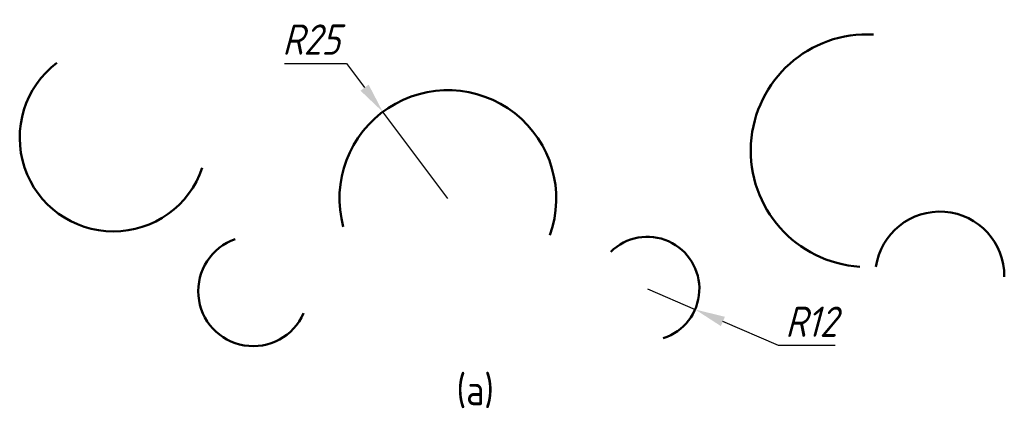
# Model space of a CAD drawing. Header units: millimetres. Extents: x 139 to 367, y 289 to 380.
import ezdxf

# ---------------------------------------------------------------- set-up
doc = ezdxf.new("R2010")
doc.units = ezdxf.units.MM
doc.header["$LTSCALE"] = 0.5
doc.header["$PDMODE"] = 3
doc.layers.add('尺寸层', color=221, linetype='Continuous')
for name, color, linetype, lineweight in [('文字层', 7, 'Continuous', 20), ('粗实线', 7, 'Continuous', 50), ('粗实线层', 7, 'Continuous', 50)]:
    doc.layers.add(name, color=color, linetype=linetype, lineweight=lineweight)
doc.styles.add('工程字体（斜）', font='gbeitc.shx', dxfattribs={"bigfont": 'gbcbig.shx'})
doc.styles.add('工程字体（直）', font='gbenor.shx', dxfattribs={"bigfont": 'gbcbig.shx'})
doc.dimstyles.new('直径加引线', dxfattribs={"dimscale": 2, "dimtxt": 3.5, "dimasz": 3.5, "dimexe": 2.5, "dimexo": 0, "dimgap": 1, "dimtad": 1, "dimtoh": 1, "dimdsep": 46, "dimtxsty": '工程字体（斜）', "dimcen": 0, "dimadec": 0, "dimazin": 0, "dimtfac": 1, "dimtmove": 1, "dimatfit": 3, "dimfxl": 0, "dimarcsym": 0})

# ---------------------------------------------------------------- blocks, each defined once
blk = doc.blocks.new('*D3')
at = {"layer": 'Defpoints', "color": 0, "ltscale": 1.4}
for p in [(223.18, 358.55), (238.19, 338.56)]:
    blk.add_point(p, dxfattribs=at)
at = {"layer": '尺寸层', "color": 0, "lineweight": -2, "ltscale": 1.4}
for p, q in [((200.52, 369.75), (214.77, 369.75)), ((214.77, 369.75), (218.98, 364.15)), ((238.19, 338.56), (223.18, 358.55))]:
    blk.add_line(p, q, dxfattribs=at)
at = {"layer": '尺寸层', "color": 0, "ltscale": 1.4}
blk.add_solid([(219.91, 364.85), (218.04, 363.45), (223.18, 358.55)], dxfattribs=at)
at = {"layer": '尺寸层', "color": 0, "ltscale": 1.4, "insert": (206.65, 375.25), "char_height": 7, "attachment_point": 5, "style": '工程字体（斜）'}
blk.add_mtext('R25', dxfattribs=at)
blk = doc.blocks.new('*D4')
at = {"layer": 'Defpoints', "color": 0, "ltscale": 1.4}
for p in [(284.22, 317.73), (295.23, 312.96)]:
    blk.add_point(p, dxfattribs=at)
at = {"layer": '尺寸层', "color": 0, "lineweight": -2, "ltscale": 1.4}
for p, q in [((284.22, 317.73), (295.23, 312.96)), ((314.5, 304.61), (301.66, 310.17)), ((327.58, 304.61), (314.5, 304.61))]:
    blk.add_line(p, q, dxfattribs=at)
at = {"layer": '尺寸层', "color": 0, "ltscale": 1.4}
blk.add_solid([(302.12, 311.24), (301.19, 309.1), (295.23, 312.96)], dxfattribs=at)
at = {"layer": '尺寸层', "color": 0, "ltscale": 1.4, "insert": (322.04, 310.11), "char_height": 7, "attachment_point": 5, "style": '工程字体（斜）'}
blk.add_mtext('R12', dxfattribs=at)

msp = doc.modelspace()

# ---------------------------------------------------------------- linework, layer by layer
at = {"layer": '粗实线', "ltscale": 1.4}
for centre, radius, start, end in [((238.194, 338.562), 25, 340.21887, 195.17425), ((284.223, 317.729), 12, 287.84985, 134.83423)]:
    msp.add_arc(centre, radius, start, end, dxfattribs=at)
at = {"layer": '粗实线层', "ltscale": 1.4}
for centre, radius, start, end in [((334.937, 349.607), 26.85, 86.82721, 266.42006), ((161.047, 352.605), 21.649, 127.09632, 341.19005), ((351.706, 320.662), 14.88, 359.34514, 171.8991), ((193.29, 317.167), 12.696, 109.0405, 336.26831)]:
    msp.add_arc(centre, radius, start, end, dxfattribs=at)

# ---------------------------------------------------------------- texts
at = {"layer": '文字层', "ltscale": 1.4, "style": '工程字体（直）'}
msp.add_text('(a)', height=7, dxfattribs=at).set_placement((240.181, 290.842))

# ---------------------------------------------------------------- dimensions: what is measured, and where the dimension line sits
at = {"layer": '尺寸层', "ltscale": 1.4}
for center, mpoint, picture, middle in [((238.194, 338.562), (223.181, 358.552), '*D3', (206.649, 375.246)), ((284.223, 317.729), (295.233, 312.957), '*D4', (322.043, 310.106))]:
    dim = msp.add_radius_dim(center=center, mpoint=mpoint, dimstyle='直径加引线', dxfattribs=at)
    dim.commit()
    dim.dimension.update_dxf_attribs({"geometry": picture, "text_midpoint": middle})

doc.saveas('drawing.dxf')
